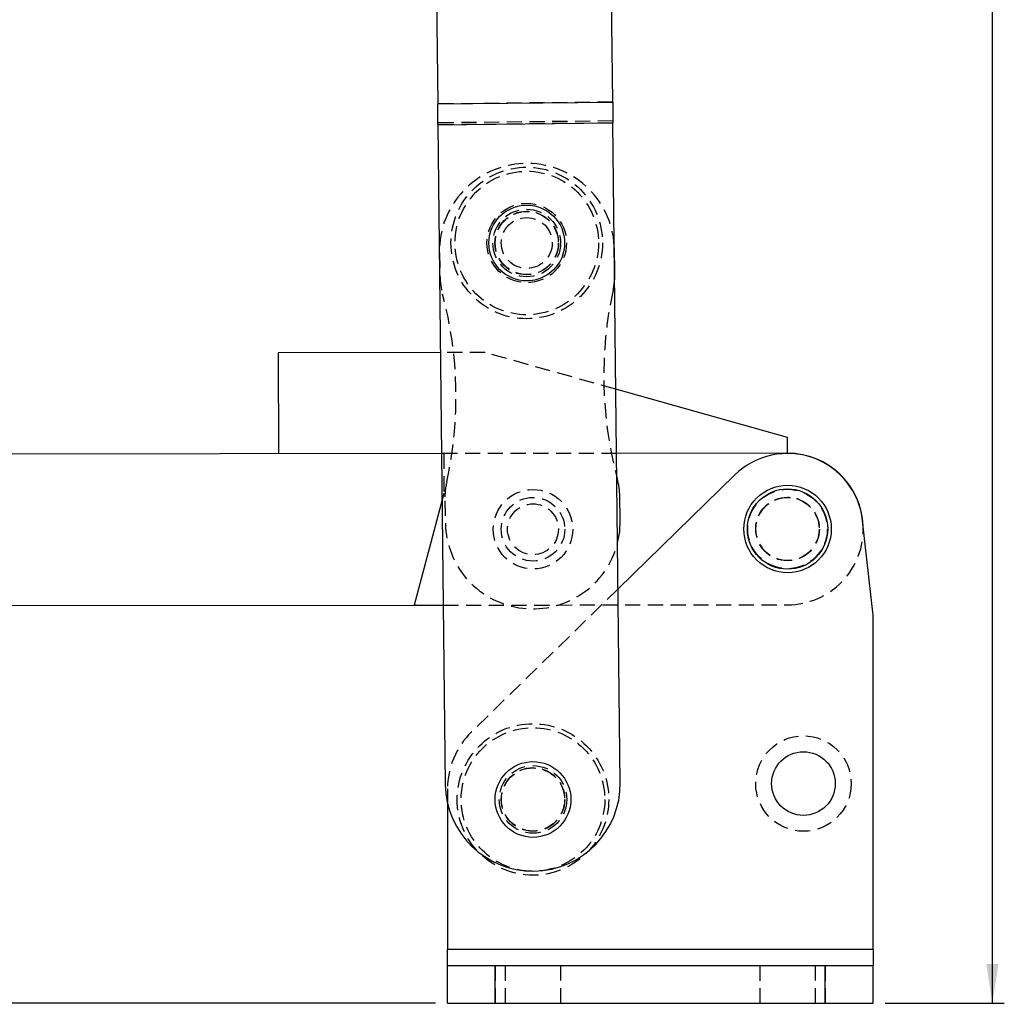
# Model space of a CAD drawing. Extents: x 59 to 551, y 29 to 426.
# Tile 15 of 20: x 192 to 316, y 172 to 296. Entities that reach past the tile are written whole.
import ezdxf

# ---------------------------------------------------------------- set-up
doc = ezdxf.new("R2010")
doc.units = 0
doc.header["$LTSCALE"] = 1.5
doc.linetypes.add('HIDDEN', pattern=[1.905, 1.27, -0.635])
doc.layers.get('0').update_dxf_attribs({"linetype": 'CONTINUOUS'})
doc.styles.add('SLDTEXTSTYLE0', font='TXT', dxfattribs={"width": 0.75})
doc.dimstyles.new('SLDDIMSTYLE0', dxfattribs={"dimtxt": 5.25, "dimasz": 4.953, "dimexe": 0, "dimexo": 0.0625, "dimgap": 1.3125, "dimtad": 1, "dimdec": 0, "dimrnd": 1e-09, "dimzin": 12, "dimtxsty": 'SLDTEXTSTYLE0', "dimsah": 1, "dimcen": 0.09, "dimazin": 3, "dimtfac": 1, "dimtdec": 0, "dimtofl": 0, "dimtmove": 0, "dimatfit": 3, "dimtolj": 1, "dimtzin": 12})

# ---------------------------------------------------------------- blocks, each defined once
blk = doc.blocks.new('_D')
at = {"color": 179, "linetype": 'CONTINUOUS'}
for p, q in [((142.89, 221.85), (101.53, 221.85)), ((103.03, 171.89), (103.03, 221.85)), ((244.41, 171.89), (101.53, 171.89))]:
    blk.add_line(p, q, dxfattribs=at)
for points in [[(103.03, 221.85), (102.27, 216.9), (103.79, 216.9)], [(103.03, 171.89), (103.79, 176.84), (102.27, 176.84)]]:
    blk.add_solid(points, dxfattribs=at)
at = {"color": 179, "linetype": 'CONTINUOUS', "insert": (96.27, 189.97, 0.1), "char_height": 5.25, "attachment_point": 1, "rotation": 90, "style": 'SLDTEXTSTYLE0'}
blk.add_mtext('50', dxfattribs=at)
blk = doc.blocks.new('_D_1')
at = {"color": 179, "linetype": 'CONTINUOUS'}
for p, q in [((252.98, 421.07), (315.91, 421.07)), ((314.41, 171.89), (314.41, 421.07)), ((300.91, 171.89), (315.91, 171.89))]:
    blk.add_line(p, q, dxfattribs=at)
for points in [[(314.41, 421.07), (313.64, 416.12), (315.17, 416.12)], [(314.41, 171.89), (315.17, 176.84), (313.64, 176.84)]]:
    blk.add_solid(points, dxfattribs=at)
at = {"color": 179, "linetype": 'CONTINUOUS', "insert": (307.64, 316.76, 0.1), "char_height": 5.25, "attachment_point": 1, "rotation": 90, "style": 'SLDTEXTSTYLE0'}
blk.add_mtext('249', dxfattribs=at)

msp = doc.modelspace()

# ---------------------------------------------------------------- linework, layer by layer
at = {"color": 7, "linetype": 'CONTINUOUS'}
for p, q in [((244.504358, 300.420546), (244.677487, 284.954918)), ((266.676109, 285.201178), (266.502979, 300.66681)), ((244.677487, 284.954918), (266.676109, 285.201178)), ((244.70687, 282.330082), (266.705492, 282.576342)), ((244.70687, 282.330082), (245.635274, 199.395773)), ((267.633896, 199.642034), (266.705492, 282.576342)), ((266.892958, 266.718808), (266.878916, 267.084425)), ((266.954279, 263.900801), (266.892958, 266.718808)), ((245.027357, 253.701041), (224.634539, 253.680424)), ((224.634539, 253.680424), (224.647376, 240.980431)), ((288.645321, 243.045131), (267.08031, 249.093861)), ((288.647344, 241.045132), (288.645321, 243.045131)), ((245.169525, 241.001178), (144.372414, 240.899277)), ((288.647344, 241.045132), (267.170654, 241.02342)), ((267.204232, 238.023899), (267.236625, 237.901693)), ((282.020368, 238.317598), (267.361163, 224.005289)), ((245.23463, 235.185357), (241.701939, 221.947662)), ((267.632631, 232.726855), (267.57131, 235.544862)), ((299.406973, 220.68903), (298.099904, 232.559874)), ((144.391681, 221.849286), (241.701939, 221.947662)), ((241.701939, 221.947662), (245.382778, 221.951383)), ((299.406973, 178.640397), (299.406973, 220.68903)), ((245.906972, 197.086142), (245.906972, 178.640397)), ((299.406973, 178.640397), (245.906972, 178.640397)), ((245.906972, 176.6404), (245.906972, 178.640397)), ((299.406973, 178.640397), (299.406973, 176.6404)), ((245.906972, 171.890401), (245.906972, 176.6404)), ((245.906972, 176.6404), (251.906973, 176.6404)), ((251.906973, 171.890401), (251.906973, 176.6404)), ((251.906973, 176.6404), (293.406972, 176.6404)), ((293.406972, 171.890401), (293.406972, 176.6404)), ((293.406972, 176.6404), (299.406973, 176.6404)), ((299.406973, 171.890401), (299.406973, 176.6404)), ((245.906972, 171.890401), (251.906973, 171.890401)), ((251.906973, 171.890401), (293.406972, 171.890401)), ((293.406972, 171.890401), (299.406973, 171.890401))]:
    msp.add_line(p, q, dxfattribs=at)
at = {"color": 7, "linetype": 'HIDDEN'}
for p, q in [((266.676109, 285.201178), (244.677487, 284.954918)), ((266.702694, 282.826328), (244.704073, 282.580064)), ((266.705492, 282.576342), (244.70687, 282.330082)), ((244.898166, 266.240197), (244.959486, 263.42219)), ((250.634524, 253.706709), (245.027357, 253.701041)), ((267.08031, 249.093861), (250.634524, 253.706709)), ((245.447365, 241.001459), (245.169525, 241.001178)), ((267.170654, 241.02342), (245.447365, 241.001459)), ((245.447365, 241.001459), (245.45242, 236.001461)), ((245.45242, 236.001461), (245.23463, 235.185357)), ((245.576517, 235.066251), (245.637837, 232.248244)), ((267.361163, 224.005289), (248.921073, 206.001566)), ((245.382778, 221.951383), (288.666601, 221.995142)), ((245.906972, 198.846345), (245.906972, 197.086142)), ((299.406973, 178.640397), (245.906972, 178.640397)), ((251.906973, 176.6404), (251.906973, 171.890401)), ((253.156972, 176.6404), (253.156972, 171.890401)), ((260.156972, 171.890401), (260.156972, 176.6404)), ((285.156973, 176.6404), (285.156973, 171.890401)), ((292.156973, 171.890401), (292.156973, 176.6404)), ((293.406972, 176.6404), (293.406972, 171.890401))]:
    msp.add_line(p, q, dxfattribs=at)
at = {"color": 7, "linetype": 'CONTINUOUS', "flags": 128}
for points in [[(244.70687, 282.330082), (244.703028, 282.673427), (244.6992, 283.015301), (244.695406, 283.354239), (244.69166, 283.688796), (244.687981, 284.01753), (244.684381, 284.339042), (244.680879, 284.651951), (244.677487, 284.954918)], [(266.676109, 285.201178), (266.6795, 284.898211), (266.683003, 284.585306), (266.686602, 284.263795), (266.690282, 283.935056), (266.694027, 283.600503), (266.697822, 283.261561), (266.701649, 282.919687), (266.705492, 282.576342)], [(267.29653, 229.778905), (267.55475, 231.159327), (267.632631, 232.726855)]]:
    msp.add_lwpolyline(points, dxfattribs=at)
at = {"color": 7, "linetype": 'HIDDEN'}
for centre, radius in [((255.873806, 267.479266), 9.525), ((255.873806, 267.479266), 9.025), ((255.873806, 267.479266), 5), ((255.873806, 267.479266), 4.25), ((255.873806, 267.479266), 4), ((255.873806, 267.479266), 3.96875), ((255.873806, 267.479266), 3.2), ((256.656989, 231.487786), 5), ((288.656973, 231.520137), 5), ((256.656989, 231.487786), 4), ((288.656973, 231.520137), 4), ((288.656973, 231.520137), 4), ((288.656973, 231.520137), 3.96875), ((256.656989, 231.487786), 3.2), ((256.656973, 197.519029), 9.525), ((256.656973, 197.519029), 9.025), ((290.656973, 199.519029), 6), ((256.656973, 197.519029), 4.25), ((256.656973, 197.519029), 4), ((256.656973, 197.519029), 3.96875)]:
    msp.add_circle(centre, radius, dxfattribs=at)
at = {"color": 7, "linetype": 'CONTINUOUS'}
for centre, radius in [((255.873806, 267.479266), 4.7625), ((288.656973, 231.520137), 5.5), ((288.656973, 231.520137), 5.05), ((290.656973, 199.519029), 4), ((256.656973, 197.519029), 4.7625)]:
    msp.add_circle(centre, radius, dxfattribs=at)
at = {"color": 7, "linetype": 'HIDDEN'}
for centre, radius, start, end in [((255.895562, 266.479503), 11, 3.15245457, 181.24657217), ((254.957119, 263.639741), 10, 181.24657217, 194.91810632), ((256.956645, 263.683251), 10, 347.57503801, 355.49708353), ((315.551363, 250.773602), 50, 167.57503801, 194.77323294), ((196.979432, 248.19345), 50, 347.57503801, 14.91810632), ((255.57415, 235.283802), 10, 167.57503801, 181.24657217), ((256.635234, 232.48755), 11, 181.24657217, 345.74484607), ((288.656973, 231.520137), 9.525, 270.05792338, 2.13126078), ((255.906973, 198.846345), 10, 134.31398918, 180)]:
    msp.add_arc(centre, radius, start, end, dxfattribs=at)
at = {"color": 7, "linetype": 'CONTINUOUS'}
for centre, radius, start, end in [((256.956645, 263.683251), 10, 355.49708353, 1.24657217), ((288.656973, 231.520137), 9.5, 6.28338347, 134.31398918), ((288.656973, 231.520137), 9.525, 2.13126078, 90.05792338), ((257.573677, 235.327312), 10, 1.24657217, 14.91810632), ((256.634585, 199.518904), 11, 180.64136779, 0.64136779)]:
    msp.add_arc(centre, radius, start, end, dxfattribs=at)

# ---------------------------------------------------------------- dimensions: what is measured, and where the dimension line sits
at = {"color": 179, "linetype": 'CONTINUOUS'}
for base, p1, p2, picture, middle in [((314.406973, 421.069627), (299.406973, 171.890398), (251.481025, 421.069627), '_D_1', (314.406973, 324.713766)), ((103.03279, 221.849286), (245.906973, 171.890398), (144.391676, 221.849286), '_D', (103.03279, 195.98076))]:
    dim = msp.add_linear_dim(base=base, p1=p1, p2=p2, angle=90, dimstyle='SLDDIMSTYLE0', dxfattribs=at)
    dim.commit()
    dim.dimension.update_dxf_attribs({"geometry": picture, "text_midpoint": middle, "dimtype": 160})

doc.saveas('drawing.dxf')
